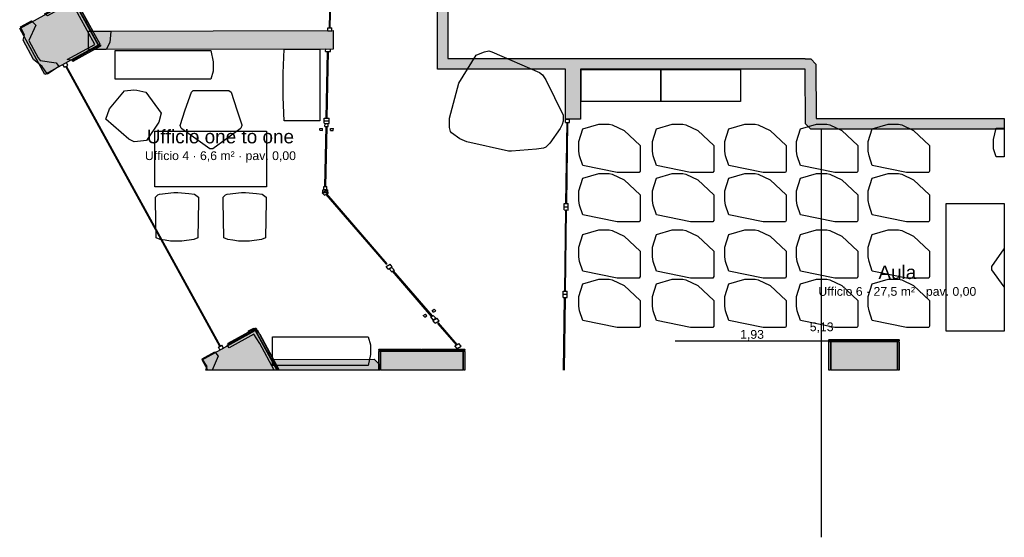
# Model space of a CAD drawing. Header units: millimetres. Extents: x -9985 to 240895, y -184894 to 39395.
# Tile 5 of 164: x 4541 to 16898, y -144394 to -137892. Entities that reach past the tile are written whole.
import ezdxf
from ezdxf.enums import TextEntityAlignment as Align

# ---------------------------------------------------------------- set-up
doc = ezdxf.new("R2010")
doc.units = ezdxf.units.MM
for name, color, linetype in [('A-ARREDI', 9, 'Continuous'), ('A-MISURE', 40, 'Continuous'), ('A-MURI-ESISTENTI', 7, 'Continuous'), ('A-MURI-NUOVI', 40, 'Continuous'), ('A-PARETI-VETRATE', 5, 'Continuous'), ('A-PILASTRI', 8, 'Continuous'), ('A-TESTI', 7, 'Continuous'), ('A-VETRINE', 4, 'Continuous')]:
    doc.layers.add(name, color=color, linetype=linetype)
doc.styles.add('VISIO', font='arial.ttf')

msp = doc.modelspace()

# ---------------------------------------------------------------- hatches: boundary and pattern name
at = {"layer": 'A-MURI-ESISTENTI'}
for points in [[(10227.501, -129885), (10227.495, -129889.995), (10222.501, -129890), (10222.501, -134220), (10157.501, -134285), (10077.505, -134286.127), (10077.501, -134285), (9802.501, -134290), (9802.501, -135840), (9912.501, -135850), (9912.501, -138380), (10489.501, -138381), (11390.501, -138381), (11577.501, -138381), (14397.501, -138381), (14397.501, -138385), (14467.501, -138385), (14532.501, -138450), (14537.501, -139135), (16897.501, -139135), (16897.501, -139265), (14467.501, -139265), (14402.501, -139200), (14397.501, -138515), (11577.501, -138515), (11577.501, -139143), (11390.501, -139143), (11390.501, -138515), (9782.501, -138515), (9782.501, -138381), (9782.501, -129520), (9847.501, -129455), (11097.501, -129455), (11102.501, -129360), (11167.501, -129295), (11267.501, -129295), (11332.501, -129360), (11337.501, -129455), (14197.501, -129455), (14197.501, -129885), (10227.501, -129885)], [(5134.501, -138392), (5482.501, -138203), (5194.501, -137674), (4887.501, -137845), (4852.501, -137820), (5087.501, -137695), (5132.501, -137660), (5127.501, -137635), (5187.501, -137605), (5262.501, -137680), (5457.501, -138035), (5682.501, -138040), (5672.501, -138180), (5627.501, -138265), (5447.501, -138265), (5197.501, -138405), (5134.501, -138392)], [(4822.501, -138480), (4712.501, -138390), (4582.501, -138150), (4602.501, -138080), (4552.501, -137980), (4687.501, -137905), (4742.501, -137960), (4656.501, -138152), (4772.501, -138370), (4796.501, -138406), (4997.501, -138435), (5032.501, -138480), (4887.501, -138575), (4822.501, -138480)], [(7552.501, -141960), (7480.501, -141840), (7167.501, -142015), (7142.501, -141980), (7417.501, -141835), (7412.501, -141800), (7477.501, -141765), (7552.501, -141840), (7797.501, -142295), (7734.476, -142295), (7552.501, -141960)], [(6892.501, -142250), (6832.501, -142150), (6987.501, -142065), (7032.501, -142120), (6957.374, -142295), (6877.501, -142295), (6892.501, -142250)]]:
    msp.add_hatch(color=7, dxfattribs=at).paths.add_polyline_path(points)
at = {"layer": 'A-MURI-NUOVI'}
for points in [[(5405.501, -138267), (5405.501, -138035), (5462.501, -138035), (8474.501, -138028), (8475.501, -138260), (5405.501, -138267)], [(7712.501, -142160), (8988.501, -142154), (9053.501, -142220), (9053.501, -142295), (7787.835, -142295), (7712.501, -142160)]]:
    msp.add_hatch(color=40, dxfattribs=at).paths.add_polyline_path(points)
at = {"layer": 'A-PILASTRI'}
for points in [[(4857.501, -138579), (4540.501, -138001), (5206.501, -137635), (5523.501, -138213), (4857.501, -138579)], [(5213.501, -137631), (5225.501, -137624), (5230.501, -137626), (5384.501, -137905), (5382.501, -137911), (5370.501, -137917), (5213.501, -137631)], [(5373.501, -137923), (5385.501, -137916), (5391.501, -137918), (5544.501, -138197), (5543.501, -138202), (5531.501, -138209), (5373.501, -137923)], [(5550.501, -138208), (5557.501, -138220), (5555.501, -138225), (5209.501, -138416), (5204.501, -138414), (5197.501, -138402), (5550.501, -138208)], [(6828.501, -142164), (7495.501, -141798), (7767.606, -142295), (6900.573, -142295), (6828.501, -142164)], [(7160.501, -141973), (7153.501, -141960), (7155.501, -141955), (7501.501, -141765), (7507.501, -141766), (7513.501, -141779), (7160.501, -141973)], [(7501.501, -141794), (7514.501, -141788), (7519.501, -141789), (7673.501, -142069), (7671.501, -142074), (7659.501, -142081), (7501.501, -141794)], [(14696.501, -141927), (14696.501, -141913), (14700.501, -141909), (15130.501, -141909), (15134.501, -141913), (15134.501, -141927), (14696.501, -141927)], [(14714.501, -142295), (14696.501, -142295), (14696.501, -141939), (14700.501, -141935), (14714.501, -141935), (14714.501, -142295)], [(14722.501, -141935), (15552.501, -141935), (15552.501, -142295), (14722.501, -142295), (14722.501, -141935)], [(15140.501, -141927), (15140.501, -141913), (15144.501, -141909), (15574.501, -141909), (15578.501, -141913), (15578.501, -141927), (15140.501, -141927)], [(15560.501, -141935), (15574.501, -141935), (15578.501, -141939), (15578.501, -142295), (15560.501, -142295), (15560.501, -141935)], [(7662.501, -142086), (7674.501, -142080), (7679.501, -142081), (7797.201, -142295), (7776.832, -142295), (7662.501, -142086)], [(9046.501, -142047), (9046.501, -142033), (9050.501, -142029), (9580.501, -142029), (9584.501, -142033), (9584.501, -142047), (9046.501, -142047)], [(9064.501, -142295), (9046.501, -142295), (9046.501, -142059), (9050.501, -142055), (9064.501, -142055), (9064.501, -142295)], [(9072.501, -142055), (10102.501, -142055), (10102.501, -142295), (9072.501, -142295), (9072.501, -142055)], [(9590.501, -142047), (9590.501, -142033), (9594.501, -142029), (10124.501, -142029), (10128.501, -142033), (10128.501, -142047), (9590.501, -142047)], [(10110.501, -142055), (10124.501, -142055), (10128.501, -142059), (10128.501, -142295), (10110.501, -142295), (10110.501, -142055)]]:
    msp.add_hatch(color=8, dxfattribs=at).paths.add_polyline_path(points)

# ---------------------------------------------------------------- linework, layer by layer
at = {"layer": 'A-ARREDI'}
for points in [[(7847.801, -138563), (7857.801, -138263), (8307.801, -138263), (8307.801, -139163), (7857.801, -139163), (7847.801, -138863), (7847.801, -138563)], [(7847.801, -138563), (7857.801, -138263), (8307.801, -138263), (8307.801, -139163), (7857.801, -139163), (7847.801, -138863), (7847.801, -138563)], [(6939.401, -138280.5), (6969.401, -138420.5), (6969.401, -138540.5), (6939.401, -138640.5), (5739.401, -138640.5), (5739.401, -138280.5), (6939.401, -138280.5)], [(6939.401, -138280.5), (6969.401, -138420.5), (6969.401, -138540.5), (6939.401, -138640.5), (5739.401, -138640.5), (5739.401, -138280.5), (6939.401, -138280.5)], [(10154.001, -139428.1), (10063.001, -139389.1), (9959.001, -139311.1), (9946.001, -139298.1), (9933.001, -139246.1), (9933.001, -139129.1), (10050.001, -138687.1), (10271.001, -138336.1), (10297.001, -138323.1), (10375.001, -138297.1), (10427.001, -138284.1), (10466.001, -138297.1), (11064.001, -138557.1), (11103.001, -138583.1), (11142.001, -138648.1), (11363.001, -139090.1), (11363.001, -139168.1), (11350.001, -139207.1), (11324.001, -139259.1), (11194.001, -139441.1), (11142.001, -139493.1), (11116.001, -139506.1), (11025.001, -139519.1), (10713.001, -139545.1), (10674.001, -139545.1), (10154.001, -139428.1)], [(10154.001, -139428.1), (10063.001, -139389.1), (9959.001, -139311.1), (9946.001, -139298.1), (9933.001, -139246.1), (9933.001, -139129.1), (10050.001, -138687.1), (10271.001, -138336.1), (10297.001, -138323.1), (10375.001, -138297.1), (10427.001, -138284.1), (10466.001, -138297.1), (11064.001, -138557.1), (11103.001, -138583.1), (11142.001, -138648.1), (11363.001, -139090.1), (11363.001, -139168.1), (11350.001, -139207.1), (11324.001, -139259.1), (11194.001, -139441.1), (11142.001, -139493.1), (11116.001, -139506.1), (11025.001, -139519.1), (10713.001, -139545.1), (10674.001, -139545.1), (10154.001, -139428.1)], [(11587.701, -138519.4), (12587.701, -138519.4), (12587.701, -138919.4), (11587.701, -138919.4), (11587.701, -138519.4)], [(11587.701, -138519.4), (12587.701, -138519.4), (12587.701, -138919.4), (11587.701, -138919.4), (11587.701, -138519.4)], [(12588.701, -138519.4), (13588.701, -138519.4), (13588.701, -138919.4), (12588.701, -138919.4), (12588.701, -138519.4)], [(12588.701, -138519.4), (13588.701, -138519.4), (13588.701, -138919.4), (12588.701, -138919.4), (12588.701, -138519.4)], [(6287.153, -139180.601), (6132.799, -139410.903), (6017.173, -139423.168), (5977.086, -139426.175), (5910.357, -139393.262), (5622.603, -139143.434), (5668.732, -139013.449), (5855.989, -138785.469), (5971.615, -138773.204), (6009.152, -138778.771), (6123.152, -138803.348), (6315.67, -139065.907), (6287.153, -139180.601)], [(6287.153, -139180.601), (6132.799, -139410.903), (6017.173, -139423.168), (5977.086, -139426.175), (5910.357, -139393.262), (5622.603, -139143.434), (5668.732, -139013.449), (5855.989, -138785.469), (5971.615, -138773.204), (6009.152, -138778.771), (6123.152, -138803.348), (6315.67, -139065.907), (6287.153, -139180.601)], [(7196.501, -138803), (7266.501, -139023), (7326.501, -139213), (7326.501, -139223), (7316.501, -139253), (7306.501, -139263), (6966.501, -139513), (6926.501, -139513), (6576.501, -139263), (6566.501, -139253), (6556.501, -139223), (6616.501, -139023), (6696.501, -138803), (6716.501, -138783), (7166.501, -138783), (7196.501, -138803)], [(7196.501, -138803), (7266.501, -139023), (7326.501, -139213), (7326.501, -139223), (7316.501, -139253), (7306.501, -139263), (6966.501, -139513), (6926.501, -139513), (6576.501, -139263), (6566.501, -139253), (6556.501, -139223), (6616.501, -139023), (6696.501, -138803), (6716.501, -138783), (7166.501, -138783), (7196.501, -138803)], [(11606.901, -139262.6), (11806.901, -139202.6), (11936.901, -139202.6), (11976.901, -139212.6), (12126.901, -139282.6), (12326.901, -139472.6), (12326.901, -139792.6), (12316.901, -139812.6), (12036.901, -139812.6), (11606.901, -139722.6), (11566.901, -139602.6), (11556.901, -139542.6), (11556.901, -139422.6), (11606.901, -139262.6)], [(11606.901, -139262.6), (11806.901, -139202.6), (11936.901, -139202.6), (11976.901, -139212.6), (12126.901, -139282.6), (12326.901, -139472.6), (12326.901, -139792.6), (12316.901, -139812.6), (12036.901, -139812.6), (11606.901, -139722.6), (11566.901, -139602.6), (11556.901, -139542.6), (11556.901, -139422.6), (11606.901, -139262.6)], [(12530.901, -139262.6), (12730.901, -139202.6), (12860.901, -139202.6), (12900.901, -139212.6), (13050.901, -139282.6), (13250.901, -139472.6), (13250.901, -139792.6), (13240.901, -139812.6), (12960.901, -139812.6), (12530.901, -139722.6), (12490.901, -139602.6), (12480.901, -139542.6), (12480.901, -139422.6), (12530.901, -139262.6)], [(12530.901, -139262.6), (12730.901, -139202.6), (12860.901, -139202.6), (12900.901, -139212.6), (13050.901, -139282.6), (13250.901, -139472.6), (13250.901, -139792.6), (13240.901, -139812.6), (12960.901, -139812.6), (12530.901, -139722.6), (12490.901, -139602.6), (12480.901, -139542.6), (12480.901, -139422.6), (12530.901, -139262.6)], [(13439.901, -139262.6), (13639.901, -139202.6), (13769.901, -139202.6), (13809.901, -139212.6), (13959.901, -139282.6), (14159.901, -139472.6), (14159.901, -139792.6), (14149.901, -139812.6), (13869.901, -139812.6), (13439.901, -139722.6), (13399.901, -139602.6), (13389.901, -139542.6), (13389.901, -139422.6), (13439.901, -139262.6)], [(13439.901, -139262.6), (13639.901, -139202.6), (13769.901, -139202.6), (13809.901, -139212.6), (13959.901, -139282.6), (14159.901, -139472.6), (14159.901, -139792.6), (14149.901, -139812.6), (13869.901, -139812.6), (13439.901, -139722.6), (13399.901, -139602.6), (13389.901, -139542.6), (13389.901, -139422.6), (13439.901, -139262.6)], [(14339.901, -139262.6), (14539.901, -139202.6), (14669.901, -139202.6), (14709.901, -139212.6), (14859.901, -139282.6), (15059.901, -139472.6), (15059.901, -139792.6), (15049.901, -139812.6), (14769.901, -139812.6), (14339.901, -139722.6), (14299.901, -139602.6), (14289.901, -139542.6), (14289.901, -139422.6), (14339.901, -139262.6)], [(14339.901, -139262.6), (14539.901, -139202.6), (14669.901, -139202.6), (14709.901, -139212.6), (14859.901, -139282.6), (15059.901, -139472.6), (15059.901, -139792.6), (15049.901, -139812.6), (14769.901, -139812.6), (14339.901, -139722.6), (14299.901, -139602.6), (14289.901, -139542.6), (14289.901, -139422.6), (14339.901, -139262.6)], [(15239.901, -139262.6), (15439.901, -139202.6), (15569.901, -139202.6), (15609.901, -139212.6), (15759.901, -139282.6), (15959.901, -139472.6), (15959.901, -139792.6), (15949.901, -139812.6), (15669.901, -139812.6), (15239.901, -139722.6), (15199.901, -139602.6), (15189.901, -139542.6), (15189.901, -139422.6), (15239.901, -139262.6)], [(15239.901, -139262.6), (15439.901, -139202.6), (15569.901, -139202.6), (15609.901, -139212.6), (15759.901, -139282.6), (15959.901, -139472.6), (15959.901, -139792.6), (15949.901, -139812.6), (15669.901, -139812.6), (15239.901, -139722.6), (15199.901, -139602.6), (15189.901, -139542.6), (15189.901, -139422.6), (15239.901, -139262.6)], [(16793.501, -139615.2), (16763.501, -139515.2), (16763.501, -139395.2), (16793.501, -139255.2), (16897.501, -139255.2), (16897.501, -139615.2), (16793.501, -139615.2)], [(16793.501, -139615.2), (16763.501, -139515.2), (16763.501, -139395.2), (16793.501, -139255.2), (16897.501, -139255.2), (16897.501, -139615.2), (16793.501, -139615.2)], [(6236.501, -139293), (7636.501, -139293), (7636.501, -139993), (6236.501, -139993), (6236.501, -139293)], [(6236.501, -139293), (7636.501, -139293), (7636.501, -139993), (6236.501, -139993), (6236.501, -139293)], [(11606.901, -139882.6), (11806.901, -139822.6), (11936.901, -139822.6), (11976.901, -139832.6), (12126.901, -139902.6), (12326.901, -140092.6), (12326.901, -140412.6), (12316.901, -140432.6), (12036.901, -140432.6), (11606.901, -140342.6), (11566.901, -140222.6), (11556.901, -140162.6), (11556.901, -140042.6), (11606.901, -139882.6)], [(11606.901, -139882.6), (11806.901, -139822.6), (11936.901, -139822.6), (11976.901, -139832.6), (12126.901, -139902.6), (12326.901, -140092.6), (12326.901, -140412.6), (12316.901, -140432.6), (12036.901, -140432.6), (11606.901, -140342.6), (11566.901, -140222.6), (11556.901, -140162.6), (11556.901, -140042.6), (11606.901, -139882.6)], [(12530.901, -139882.6), (12730.901, -139822.6), (12860.901, -139822.6), (12900.901, -139832.6), (13050.901, -139902.6), (13250.901, -140092.6), (13250.901, -140412.6), (13240.901, -140432.6), (12960.901, -140432.6), (12530.901, -140342.6), (12490.901, -140222.6), (12480.901, -140162.6), (12480.901, -140042.6), (12530.901, -139882.6)], [(12530.901, -139882.6), (12730.901, -139822.6), (12860.901, -139822.6), (12900.901, -139832.6), (13050.901, -139902.6), (13250.901, -140092.6), (13250.901, -140412.6), (13240.901, -140432.6), (12960.901, -140432.6), (12530.901, -140342.6), (12490.901, -140222.6), (12480.901, -140162.6), (12480.901, -140042.6), (12530.901, -139882.6)], [(13439.901, -139882.6), (13639.901, -139822.6), (13769.901, -139822.6), (13809.901, -139832.6), (13959.901, -139902.6), (14159.901, -140092.6), (14159.901, -140412.6), (14149.901, -140432.6), (13869.901, -140432.6), (13439.901, -140342.6), (13399.901, -140222.6), (13389.901, -140162.6), (13389.901, -140042.6), (13439.901, -139882.6)], [(13439.901, -139882.6), (13639.901, -139822.6), (13769.901, -139822.6), (13809.901, -139832.6), (13959.901, -139902.6), (14159.901, -140092.6), (14159.901, -140412.6), (14149.901, -140432.6), (13869.901, -140432.6), (13439.901, -140342.6), (13399.901, -140222.6), (13389.901, -140162.6), (13389.901, -140042.6), (13439.901, -139882.6)], [(14339.901, -139882.6), (14539.901, -139822.6), (14669.901, -139822.6), (14709.901, -139832.6), (14859.901, -139902.6), (15059.901, -140092.6), (15059.901, -140412.6), (15049.901, -140432.6), (14769.901, -140432.6), (14339.901, -140342.6), (14299.901, -140222.6), (14289.901, -140162.6), (14289.901, -140042.6), (14339.901, -139882.6)], [(14339.901, -139882.6), (14539.901, -139822.6), (14669.901, -139822.6), (14709.901, -139832.6), (14859.901, -139902.6), (15059.901, -140092.6), (15059.901, -140412.6), (15049.901, -140432.6), (14769.901, -140432.6), (14339.901, -140342.6), (14299.901, -140222.6), (14289.901, -140162.6), (14289.901, -140042.6), (14339.901, -139882.6)], [(15239.901, -139882.6), (15439.901, -139822.6), (15569.901, -139822.6), (15609.901, -139832.6), (15759.901, -139902.6), (15959.901, -140092.6), (15959.901, -140412.6), (15949.901, -140432.6), (15669.901, -140432.6), (15239.901, -140342.6), (15199.901, -140222.6), (15189.901, -140162.6), (15189.901, -140042.6), (15239.901, -139882.6)], [(15239.901, -139882.6), (15439.901, -139822.6), (15569.901, -139822.6), (15609.901, -139832.6), (15759.901, -139902.6), (15959.901, -140092.6), (15959.901, -140412.6), (15949.901, -140432.6), (15669.901, -140432.6), (15239.901, -140342.6), (15199.901, -140222.6), (15189.901, -140162.6), (15189.901, -140042.6), (15239.901, -139882.6)], [(6364.501, -140663), (6304.501, -140653), (6254.501, -140633), (6244.501, -140173), (6244.501, -140123), (6274.501, -140093), (6294.501, -140083), (6474.501, -140063), (6524.501, -140063), (6664.501, -140073), (6734.501, -140083), (6784.501, -140123), (6784.501, -140173), (6774.501, -140633), (6724.501, -140653), (6574.501, -140673), (6434.501, -140673), (6364.501, -140663)], [(6364.501, -140663), (6304.501, -140653), (6254.501, -140633), (6244.501, -140173), (6244.501, -140123), (6274.501, -140093), (6294.501, -140083), (6474.501, -140063), (6524.501, -140063), (6664.501, -140073), (6734.501, -140083), (6784.501, -140123), (6784.501, -140173), (6774.501, -140633), (6724.501, -140653), (6574.501, -140673), (6434.501, -140673), (6364.501, -140663)], [(7214.501, -140663), (7154.501, -140653), (7104.501, -140633), (7094.501, -140173), (7094.501, -140123), (7124.501, -140093), (7144.501, -140083), (7324.501, -140063), (7374.501, -140063), (7514.501, -140073), (7584.501, -140083), (7634.501, -140123), (7634.501, -140173), (7624.501, -140633), (7574.501, -140653), (7424.501, -140673), (7284.501, -140673), (7214.501, -140663)], [(7214.501, -140663), (7154.501, -140653), (7104.501, -140633), (7094.501, -140173), (7094.501, -140123), (7124.501, -140093), (7144.501, -140083), (7324.501, -140063), (7374.501, -140063), (7514.501, -140073), (7584.501, -140083), (7634.501, -140123), (7634.501, -140173), (7624.501, -140633), (7574.501, -140653), (7424.501, -140673), (7284.501, -140673), (7214.501, -140663)], [(16169.901, -141802.6), (16169.901, -140202.6), (16897.501, -140202.6), (16897.501, -141802.6), (16169.901, -141802.6)], [(16169.901, -141802.6), (16169.901, -140202.6), (16897.501, -140202.6), (16897.501, -141802.6), (16169.901, -141802.6)], [(11606.901, -140589.6), (11806.901, -140529.6), (11936.901, -140529.6), (11976.901, -140539.6), (12126.901, -140609.6), (12326.901, -140799.6), (12326.901, -141119.6), (12316.901, -141139.6), (12036.901, -141139.6), (11606.901, -141049.6), (11566.901, -140929.6), (11556.901, -140869.6), (11556.901, -140749.6), (11606.901, -140589.6)], [(11606.901, -140589.6), (11806.901, -140529.6), (11936.901, -140529.6), (11976.901, -140539.6), (12126.901, -140609.6), (12326.901, -140799.6), (12326.901, -141119.6), (12316.901, -141139.6), (12036.901, -141139.6), (11606.901, -141049.6), (11566.901, -140929.6), (11556.901, -140869.6), (11556.901, -140749.6), (11606.901, -140589.6)], [(12530.901, -140589.6), (12730.901, -140529.6), (12860.901, -140529.6), (12900.901, -140539.6), (13050.901, -140609.6), (13250.901, -140799.6), (13250.901, -141119.6), (13240.901, -141139.6), (12960.901, -141139.6), (12530.901, -141049.6), (12490.901, -140929.6), (12480.901, -140869.6), (12480.901, -140749.6), (12530.901, -140589.6)], [(12530.901, -140589.6), (12730.901, -140529.6), (12860.901, -140529.6), (12900.901, -140539.6), (13050.901, -140609.6), (13250.901, -140799.6), (13250.901, -141119.6), (13240.901, -141139.6), (12960.901, -141139.6), (12530.901, -141049.6), (12490.901, -140929.6), (12480.901, -140869.6), (12480.901, -140749.6), (12530.901, -140589.6)], [(13439.901, -140589.6), (13639.901, -140529.6), (13769.901, -140529.6), (13809.901, -140539.6), (13959.901, -140609.6), (14159.901, -140799.6), (14159.901, -141119.6), (14149.901, -141139.6), (13869.901, -141139.6), (13439.901, -141049.6), (13399.901, -140929.6), (13389.901, -140869.6), (13389.901, -140749.6), (13439.901, -140589.6)], [(13439.901, -140589.6), (13639.901, -140529.6), (13769.901, -140529.6), (13809.901, -140539.6), (13959.901, -140609.6), (14159.901, -140799.6), (14159.901, -141119.6), (14149.901, -141139.6), (13869.901, -141139.6), (13439.901, -141049.6), (13399.901, -140929.6), (13389.901, -140869.6), (13389.901, -140749.6), (13439.901, -140589.6)], [(14339.901, -140589.6), (14539.901, -140529.6), (14669.901, -140529.6), (14709.901, -140539.6), (14859.901, -140609.6), (15059.901, -140799.6), (15059.901, -141119.6), (15049.901, -141139.6), (14769.901, -141139.6), (14339.901, -141049.6), (14299.901, -140929.6), (14289.901, -140869.6), (14289.901, -140749.6), (14339.901, -140589.6)], [(14339.901, -140589.6), (14539.901, -140529.6), (14669.901, -140529.6), (14709.901, -140539.6), (14859.901, -140609.6), (15059.901, -140799.6), (15059.901, -141119.6), (15049.901, -141139.6), (14769.901, -141139.6), (14339.901, -141049.6), (14299.901, -140929.6), (14289.901, -140869.6), (14289.901, -140749.6), (14339.901, -140589.6)], [(15239.901, -140589.6), (15439.901, -140529.6), (15569.901, -140529.6), (15609.901, -140539.6), (15759.901, -140609.6), (15959.901, -140799.6), (15959.901, -141119.6), (15949.901, -141139.6), (15669.901, -141139.6), (15239.901, -141049.6), (15199.901, -140929.6), (15189.901, -140869.6), (15189.901, -140749.6), (15239.901, -140589.6)], [(15239.901, -140589.6), (15439.901, -140529.6), (15569.901, -140529.6), (15609.901, -140539.6), (15759.901, -140609.6), (15959.901, -140799.6), (15959.901, -141119.6), (15949.901, -141139.6), (15669.901, -141139.6), (15239.901, -141049.6), (15199.901, -140929.6), (15189.901, -140869.6), (15189.901, -140749.6), (15239.901, -140589.6)], [(16739.901, -141032.6), (16739.901, -140992.6), (16897.501, -140771.96), (16897.501, -141246.936), (16739.901, -141032.6)], [(16739.901, -141032.6), (16739.901, -140992.6), (16897.501, -140771.96), (16897.501, -141246.936), (16739.901, -141032.6)], [(11606.901, -141209.6), (11806.901, -141149.6), (11936.901, -141149.6), (11976.901, -141159.6), (12126.901, -141229.6), (12326.901, -141419.6), (12326.901, -141739.6), (12316.901, -141759.6), (12036.901, -141759.6), (11606.901, -141669.6), (11566.901, -141549.6), (11556.901, -141489.6), (11556.901, -141369.6), (11606.901, -141209.6)], [(11606.901, -141209.6), (11806.901, -141149.6), (11936.901, -141149.6), (11976.901, -141159.6), (12126.901, -141229.6), (12326.901, -141419.6), (12326.901, -141739.6), (12316.901, -141759.6), (12036.901, -141759.6), (11606.901, -141669.6), (11566.901, -141549.6), (11556.901, -141489.6), (11556.901, -141369.6), (11606.901, -141209.6)], [(12530.901, -141209.6), (12730.901, -141149.6), (12860.901, -141149.6), (12900.901, -141159.6), (13050.901, -141229.6), (13250.901, -141419.6), (13250.901, -141739.6), (13240.901, -141759.6), (12960.901, -141759.6), (12530.901, -141669.6), (12490.901, -141549.6), (12480.901, -141489.6), (12480.901, -141369.6), (12530.901, -141209.6)], [(12530.901, -141209.6), (12730.901, -141149.6), (12860.901, -141149.6), (12900.901, -141159.6), (13050.901, -141229.6), (13250.901, -141419.6), (13250.901, -141739.6), (13240.901, -141759.6), (12960.901, -141759.6), (12530.901, -141669.6), (12490.901, -141549.6), (12480.901, -141489.6), (12480.901, -141369.6), (12530.901, -141209.6)], [(13439.901, -141209.6), (13639.901, -141149.6), (13769.901, -141149.6), (13809.901, -141159.6), (13959.901, -141229.6), (14159.901, -141419.6), (14159.901, -141739.6), (14149.901, -141759.6), (13869.901, -141759.6), (13439.901, -141669.6), (13399.901, -141549.6), (13389.901, -141489.6), (13389.901, -141369.6), (13439.901, -141209.6)], [(13439.901, -141209.6), (13639.901, -141149.6), (13769.901, -141149.6), (13809.901, -141159.6), (13959.901, -141229.6), (14159.901, -141419.6), (14159.901, -141739.6), (14149.901, -141759.6), (13869.901, -141759.6), (13439.901, -141669.6), (13399.901, -141549.6), (13389.901, -141489.6), (13389.901, -141369.6), (13439.901, -141209.6)], [(14339.901, -141209.6), (14539.901, -141149.6), (14669.901, -141149.6), (14709.901, -141159.6), (14859.901, -141229.6), (15059.901, -141419.6), (15059.901, -141739.6), (15049.901, -141759.6), (14769.901, -141759.6), (14339.901, -141669.6), (14299.901, -141549.6), (14289.901, -141489.6), (14289.901, -141369.6), (14339.901, -141209.6)], [(14339.901, -141209.6), (14539.901, -141149.6), (14669.901, -141149.6), (14709.901, -141159.6), (14859.901, -141229.6), (15059.901, -141419.6), (15059.901, -141739.6), (15049.901, -141759.6), (14769.901, -141759.6), (14339.901, -141669.6), (14299.901, -141549.6), (14289.901, -141489.6), (14289.901, -141369.6), (14339.901, -141209.6)], [(15239.901, -141209.6), (15439.901, -141149.6), (15569.901, -141149.6), (15609.901, -141159.6), (15759.901, -141229.6), (15959.901, -141419.6), (15959.901, -141739.6), (15949.901, -141759.6), (15669.901, -141759.6), (15239.901, -141669.6), (15199.901, -141549.6), (15189.901, -141489.6), (15189.901, -141369.6), (15239.901, -141209.6)], [(15239.901, -141209.6), (15439.901, -141149.6), (15569.901, -141149.6), (15609.901, -141159.6), (15759.901, -141229.6), (15959.901, -141419.6), (15959.901, -141739.6), (15949.901, -141759.6), (15669.901, -141759.6), (15239.901, -141669.6), (15199.901, -141549.6), (15189.901, -141489.6), (15189.901, -141369.6), (15239.901, -141209.6)], [(7714.401, -141875.7), (8914.401, -141875.7), (8944.401, -141975.7), (8944.401, -142095.7), (8914.401, -142235.7), (7714.401, -142235.7), (7714.401, -141875.7)], [(7714.401, -141875.7), (8914.401, -141875.7), (8944.401, -141975.7), (8944.401, -142095.7), (8914.401, -142235.7), (7714.401, -142235.7), (7714.401, -141875.7)]]:
    msp.add_lwpolyline(points, close=True, dxfattribs=at)
at = {"layer": 'A-MISURE'}
for p, q in [((14605.001, -144394), (14605.001, -139266)), ((12767.501, -141925), (14695.501, -141925))]:
    msp.add_line(p, q, dxfattribs=at)
at = {"layer": 'A-MURI-ESISTENTI'}
msp.add_lwpolyline([(9912.501, -135850), (9912.501, -138380), (10489.501, -138381), (11390.501, -138381), (11577.501, -138381), (14397.501, -138381), (14397.501, -138385), (14467.501, -138385), (14532.501, -138450), (14537.501, -139135), (16897.501, -139135), (16897.501, -139265), (14467.501, -139265), (14402.501, -139200), (14397.501, -138515), (11577.501, -138515), (11577.501, -139143), (11390.501, -139143), (11390.501, -138515), (9782.501, -138515), (9782.501, -138381), (9782.501, -129520)], dxfattribs=at)
for points in [[(5134.501, -138392), (5482.501, -138203), (5194.501, -137674), (4887.501, -137845), (4852.501, -137820), (5087.501, -137695), (5132.501, -137660), (5127.501, -137635), (5187.501, -137605), (5262.501, -137680), (5457.501, -138035), (5682.501, -138040), (5672.501, -138180), (5627.501, -138265), (5447.501, -138265), (5197.501, -138405), (5134.501, -138392)], [(4822.501, -138480), (4712.501, -138390), (4582.501, -138150), (4602.501, -138080), (4552.501, -137980), (4687.501, -137905), (4742.501, -137960), (4656.501, -138152), (4772.501, -138370), (4796.501, -138406), (4997.501, -138435), (5032.501, -138480), (4887.501, -138575), (4822.501, -138480)], [(7552.501, -141960), (7480.501, -141840), (7167.501, -142015), (7142.501, -141980), (7417.501, -141835), (7412.501, -141800), (7477.501, -141765), (7552.501, -141840), (7797.501, -142295), (7734.476, -142295), (7552.501, -141960)], [(6892.501, -142250), (6832.501, -142150), (6987.501, -142065), (7032.501, -142120), (6957.374, -142295), (6877.501, -142295), (6892.501, -142250)]]:
    msp.add_lwpolyline(points, close=True, dxfattribs=at)
at = {"layer": 'A-MURI-NUOVI'}
for points in [[(5405.501, -138267), (5405.501, -138035), (5462.501, -138035), (8474.501, -138028), (8475.501, -138260), (5405.501, -138267)], [(7712.501, -142160), (8988.501, -142154), (9053.501, -142220), (9053.501, -142295), (7787.835, -142295), (7712.501, -142160)]]:
    msp.add_lwpolyline(points, close=True, dxfattribs=at)
at = {"layer": 'A-PARETI-VETRATE'}
for p, q in [((8427.701, -137992.5), (8491.801, -134727)), ((8437.701, -137992.7), (8501.801, -134727.2)), ((8407.001, -138029.8), (8407.701, -137992.2)), ((8407.701, -137992.2), (8457.701, -137993)), ((8427.701, -137992.5), (8437.701, -137992.7)), ((8457.001, -138030.7), (8457.701, -137993)), ((8407.001, -138029.8), (8457.001, -138030.7)), ((8380.401, -138292.7), (8381.101, -138259.9)), ((8381.101, -138259.9), (8443.101, -138260.4)), ((8442.401, -138293.2), (8443.101, -138260.4)), ((8380.401, -138292.7), (8442.401, -138293.2)), ((8387.901, -139128), (8405.201, -138292.9)), ((8400.301, -139128.1), (8417.601, -138293)), ((8405.201, -138292.9), (8417.601, -138293)), ((8362.401, -139160.6), (8363.101, -139127.8)), ((8363.101, -139127.8), (8425.101, -139128.3)), ((8387.901, -139128), (8400.301, -139128.1)), ((8424.401, -139161.1), (8425.101, -139128.3)), ((8305.401, -139281.4), (8305.901, -139258.5)), ((8305.901, -139258.5), (8340.601, -139258.8)), ((8340.101, -139281.8), (8340.601, -139258.8)), ((8361.801, -139193.4), (8362.401, -139160.6)), ((8361.801, -139193.4), (8423.801, -139194)), ((8362.401, -139160.6), (8424.401, -139161.2)), ((8362.401, -139160.6), (8424.401, -139161.1)), ((8370.101, -139988.5), (8385.701, -139233.8)), ((8372.101, -139233.7), (8372.901, -139196.8)), ((8372.101, -139233.7), (8411.801, -139234)), ((8372.901, -139196.8), (8412.501, -139197.1)), ((8382.501, -139988.6), (8398.101, -139233.9)), ((8385.701, -139233.8), (8398.101, -139233.9)), ((8411.801, -139234), (8412.501, -139197.1)), ((8423.801, -139194), (8424.401, -139161.2)), ((8441.801, -139282.7), (8442.201, -139259.7)), ((8442.201, -139259.7), (8477.001, -139260)), ((8476.501, -139283), (8477.001, -139260)), ((11389.601, -139183.3), (11390.101, -139143.3)), ((11389.601, -139183.3), (11439.601, -139184)), ((11390.101, -139143.3), (11440.101, -139144)), ((11395.601, -140202.2), (11409.601, -139183.6)), ((11405.601, -140202.3), (11419.601, -139183.7)), ((11409.601, -139183.6), (11419.601, -139183.7)), ((11439.601, -139184), (11440.101, -139144)), ((8305.401, -139281.4), (8340.101, -139281.8)), ((8441.801, -139282.7), (8476.501, -139283)), ((8355.701, -140025.3), (8356.501, -139988.4)), ((8356.501, -139988.4), (8396.101, -139988.8)), ((8370.101, -139988.5), (8382.501, -139988.6)), ((8395.401, -140025.7), (8396.101, -139988.8)), ((8337.001, -140065.1), (8387.801, -140036.5)), ((8365.301, -140097.9), (8337.001, -140065.1)), ((8343.801, -140061.3), (8344.501, -140028.5)), ((8343.801, -140061.3), (8405.801, -140061.8)), ((8344.501, -140028.5), (8406.501, -140029)), ((8355.701, -140025.3), (8395.401, -140025.7)), ((8365.301, -140097.9), (8416.201, -140069.3)), ((8385.701, -140086.5), (8395.801, -140080.7)), ((9144.001, -140963.2), (8385.701, -140086.5)), ((8416.201, -140069.3), (8387.801, -140036.5)), ((9154.101, -140957.5), (8395.801, -140080.7)), ((8405.801, -140061.8), (8406.501, -140029)), ((11374.501, -140281.9), (11375.101, -140241.9)), ((11375.101, -140241.9), (11375.601, -140201.9)), ((11375.101, -140241.9), (11425.101, -140242.6)), ((11375.101, -140241.9), (11425.101, -140242.6)), ((11375.601, -140201.9), (11425.601, -140202.6)), ((11395.601, -140202.2), (11405.601, -140202.3)), ((11424.501, -140282.6), (11425.101, -140242.6)), ((11425.101, -140242.6), (11425.601, -140202.6)), ((11374.501, -140281.9), (11424.501, -140282.6)), ((11380.601, -141300.7), (11394.501, -140282.2)), ((11390.601, -141300.9), (11404.501, -140282.3)), ((11394.501, -140282.2), (11404.501, -140282.3)), ((9137.801, -140991.1), (9188.701, -140962.5)), ((9166.201, -141023.9), (9137.801, -140991.1)), ((9144.001, -140963.2), (9154.101, -140957.5)), ((9217.001, -140995.3), (9188.701, -140962.5)), ((9166.201, -141023.9), (9217.001, -140995.3)), ((9178.201, -141022), (9210.701, -141003.7)), ((9210.101, -141058.9), (9178.201, -141022)), ((9210.101, -141058.9), (9242.601, -141040.6)), ((9242.601, -141040.6), (9210.701, -141003.7)), ((9221.301, -141052.6), (9231.401, -141046.9)), ((9710.301, -141618.1), (9221.301, -141052.6)), ((9720.501, -141612.3), (9231.401, -141046.9)), ((11359.501, -141380.4), (11360.001, -141340.5)), ((11360.001, -141340.5), (11360.601, -141300.5)), ((11360.001, -141340.5), (11410.001, -141341.1)), ((11360.001, -141340.5), (11410.001, -141341.1)), ((11360.601, -141300.5), (11410.601, -141301.1)), ((11380.601, -141300.7), (11390.601, -141300.9)), ((11409.501, -141381.1), (11410.001, -141341.1)), ((11410.001, -141341.1), (11410.601, -141301.1)), ((11359.501, -141380.4), (11409.501, -141381.1)), ((11366.934, -142295), (11379.501, -141380.7)), ((11376.936, -142295), (11389.501, -141380.9)), ((11379.501, -141380.7), (11389.501, -141380.9)), ((9603.301, -141606.3), (9631.801, -141590.3)), ((9623.201, -141629.2), (9603.301, -141606.3)), ((9651.701, -141613.2), (9631.801, -141590.3)), ((9699.101, -141624.3), (9731.601, -141606)), ((9715.201, -141543.3), (9743.701, -141527.3)), ((9735.101, -141566.3), (9715.201, -141543.3)), ((9763.601, -141643), (9731.601, -141606)), ((9735.101, -141566.3), (9763.601, -141550.3)), ((9763.601, -141550.3), (9743.701, -141527.3)), ((9623.201, -141629.2), (9651.701, -141613.2)), ((9731.001, -141661.3), (9699.101, -141624.3)), ((9710.301, -141618.1), (9720.501, -141612.3)), ((9724.701, -141669.7), (9775.601, -141641.1)), ((9753.101, -141702.5), (9724.701, -141669.7)), ((9731.001, -141661.3), (9763.601, -141643)), ((9753.101, -141702.5), (9803.901, -141673.9)), ((9803.901, -141673.9), (9775.601, -141641.1)), ((9787.601, -141707.5), (9797.801, -141701.7)), ((10021.301, -141977.7), (9787.601, -141707.5)), ((10031.501, -141972), (9797.801, -141701.7)), ((10001.001, -141989.1), (10051.801, -141960.5)), ((10021.301, -141977.7), (10031.501, -141972)), ((10080.201, -141993.3), (10051.801, -141960.5)), ((10029.401, -142022), (10001.001, -141989.1)), ((10029.401, -142022), (10080.201, -141993.3))]:
    msp.add_line(p, q, dxfattribs=at)
at = {"layer": 'A-PILASTRI'}
for points in [[(4857.501, -138579), (4540.501, -138001), (5206.501, -137635), (5523.501, -138213), (4857.501, -138579)], [(5213.501, -137631), (5225.501, -137624), (5230.501, -137626), (5384.501, -137905), (5382.501, -137911), (5370.501, -137917), (5213.501, -137631)], [(5373.501, -137923), (5385.501, -137916), (5391.501, -137918), (5544.501, -138197), (5543.501, -138202), (5531.501, -138209), (5373.501, -137923)], [(5550.501, -138208), (5557.501, -138220), (5555.501, -138225), (5209.501, -138416), (5204.501, -138414), (5197.501, -138402), (5550.501, -138208)], [(6828.501, -142164), (7495.501, -141798), (7767.606, -142295), (6900.573, -142295), (6828.501, -142164)], [(7160.501, -141973), (7153.501, -141960), (7155.501, -141955), (7501.501, -141765), (7507.501, -141766), (7513.501, -141779), (7160.501, -141973)], [(7501.501, -141794), (7514.501, -141788), (7519.501, -141789), (7673.501, -142069), (7671.501, -142074), (7659.501, -142081), (7501.501, -141794)], [(14696.501, -141927), (14696.501, -141913), (14700.501, -141909), (15130.501, -141909), (15134.501, -141913), (15134.501, -141927), (14696.501, -141927)], [(14714.501, -142295), (14696.501, -142295), (14696.501, -141939), (14700.501, -141935), (14714.501, -141935), (14714.501, -142295)], [(14722.501, -141935), (15552.501, -141935), (15552.501, -142295), (14722.501, -142295), (14722.501, -141935)], [(15140.501, -141927), (15140.501, -141913), (15144.501, -141909), (15574.501, -141909), (15578.501, -141913), (15578.501, -141927), (15140.501, -141927)], [(15560.501, -141935), (15574.501, -141935), (15578.501, -141939), (15578.501, -142295), (15560.501, -142295), (15560.501, -141935)], [(7662.501, -142086), (7674.501, -142080), (7679.501, -142081), (7797.201, -142295), (7776.832, -142295), (7662.501, -142086)], [(9046.501, -142047), (9046.501, -142033), (9050.501, -142029), (9580.501, -142029), (9584.501, -142033), (9584.501, -142047), (9046.501, -142047)], [(9064.501, -142295), (9046.501, -142295), (9046.501, -142059), (9050.501, -142055), (9064.501, -142055), (9064.501, -142295)], [(9072.501, -142055), (10102.501, -142055), (10102.501, -142295), (9072.501, -142295), (9072.501, -142055)], [(9590.501, -142047), (9590.501, -142033), (9594.501, -142029), (10124.501, -142029), (10128.501, -142033), (10128.501, -142047), (9590.501, -142047)], [(10110.501, -142055), (10124.501, -142055), (10128.501, -142059), (10128.501, -142295), (10110.501, -142295), (10110.501, -142055)]]:
    msp.add_lwpolyline(points, close=True, dxfattribs=at)
at = {"layer": 'A-VETRINE'}
for p, q in [((5083.501, -138455.1), (5127.401, -138431.1)), ((5102.801, -138490.2), (5083.501, -138455.1)), ((5102.801, -138490.2), (5146.601, -138466.1)), ((5120.301, -138480.6), (5129.101, -138475.7)), ((7051.701, -141995.9), (5120.301, -138480.6)), ((5146.601, -138466.1), (5127.401, -138431.1)), ((7060.501, -141991.1), (5129.101, -138475.7)), ((7034.201, -142005.5), (7078.001, -141981.5)), ((7097.301, -142016.5), (7078.001, -141981.5)), ((7053.401, -142040.6), (7034.201, -142005.5)), ((7051.701, -141995.9), (7060.501, -141991.1)), ((7053.401, -142040.6), (7097.301, -142016.5))]:
    msp.add_line(p, q, dxfattribs=at)

# ---------------------------------------------------------------- texts
at = {"layer": 'A-MISURE', "style": 'VISIO'}
for s, p in [('5,13', (14605.001, -141750)), ('1,93', (13731.501, -141845))]:
    msp.add_text(s, height=110, dxfattribs=at).set_placement(p, align=Align.MIDDLE_CENTER)
at = {"layer": 'A-TESTI', "style": 'VISIO'}
for s, height, p in [('Ufficio one to one', 170, (7059.762, -139360)), ('Ufficio 4 · 6,6 m² · pav. 0,00', 110, (7059.762, -139600)), ('Aula', 170, (15555.001, -141065)), ('Ufficio 6 · 27,5 m² · pav. 0,00', 110, (15555.001, -141305))]:
    msp.add_text(s, height=height, dxfattribs=at).set_placement(p, align=Align.MIDDLE_CENTER)

doc.saveas('drawing.dxf')
